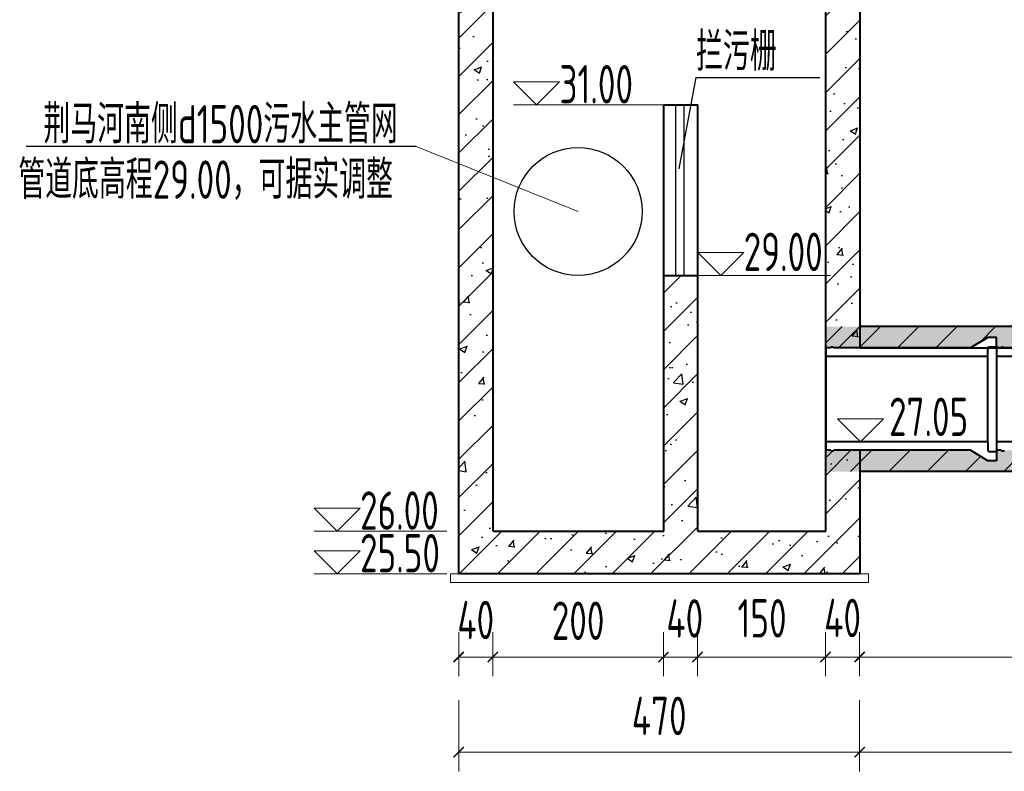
# Model space of a CAD drawing. Header units: millimetres. Extents: x 65530 to 130460, y -103607 to -18875.
# Tile 35 of 73: x 93862 to 95016, y -69607 to -68725. Entities that reach past the tile are written whole.
import ezdxf

# ---------------------------------------------------------------- set-up
doc = ezdxf.new("R2010")
doc.units = ezdxf.units.MM
doc.header["$LTSCALE"] = 0.5
for name, color, linetype, lineweight in [('填充', 4, 'Continuous', 25), ('标注线', 4, 'Continuous', 13), ('粗线', 1, 'Continuous', 40), ('细实线', 7, 'Continuous', 25), ('轮廓', 1, 'Continuous', 40)]:
    doc.layers.add(name, color=color, linetype=linetype, lineweight=lineweight)
doc.styles.add('HzTxt', font='tssdeng.shx', dxfattribs={"width": 0.7, "bigfont": 'hztxt.shx'})
doc.dimstyles.new('1bi150', dxfattribs={"dimtxt": 45, "dimasz": 22.5, "dimexe": 22.5, "dimexo": 22.5, "dimgap": 20, "dimtad": 1, "dimdec": 0, "dimtxsty": 'HzTxt', "dimblk": 'ARCHTICK', "dimcen": 2.5, "dimclrd": 256, "dimclre": 256, "dimclrt": 256, "dimadec": 0, "dimazin": 0, "dimtfac": 1, "dimtdec": 0, "dimtmove": 2, "dimatfit": 2, "dimfxl": 0, "dimlwd": -1, "dimlwe": -1, "dimarcsym": 0})
pattern_1 = [(45, (6892.19, -2019.82), (-22.45064, 22.45064), [])]

# ---------------------------------------------------------------- blocks, each defined once
blk = doc.blocks.new('_ArchTick')
at = {"color": 0, "linetype": 'ByBlock', "const_width": 0.15}
blk.add_lwpolyline([(-0.5, -0.5), (0.5, 0.5)], dxfattribs=at)
blk = doc.blocks.new('*D445')
at = {"layer": 'Defpoints', "color": 0}
for p in [(98166.7, -69495.1), (94846.4, -69540.5), (94846.4, -69584.2)]:
    blk.add_point(p, dxfattribs=at)
at = {"layer": '标注线', "color": 7}
for p, q in [((98166.7, -69517.6), (98166.7, -69606.7)), ((94846.4, -69563), (94846.4, -69606.7)), ((98166.7, -69584.2), (94846.4, -69584.2))]:
    blk.add_line(p, q, dxfattribs=at)
at = {"layer": '标注线', "color": 7, "xscale": 12, "yscale": 12, "zscale": 12, "rotation": 180}
blk.add_blockref('_ArchTick', (94846.4, -69584.2), dxfattribs=at)
at = {"layer": '标注线', "color": 7, "xscale": 12, "yscale": 12, "zscale": 12}
blk.add_blockref('_ArchTick', (98166.7, -69584.2), dxfattribs=at)
at = {"layer": '标注线', "color": 7, "insert": (96506.5, -69541.7), "char_height": 45, "attachment_point": 5, "style": 'HzTxt'}
blk.add_mtext('3320', dxfattribs=at)
blk = doc.blocks.new('*D446')
at = {"layer": 'Defpoints', "color": 0}
for p in [(94806.4, -69421), (94846.4, -69421), (94806.4, -69472.6)]:
    blk.add_point(p, dxfattribs=at)
at = {"layer": '标注线', "color": 7}
for p, q in [((94806.4, -69443.5), (94806.4, -69495.1)), ((94846.4, -69443.5), (94846.4, -69495.1)), ((94846.4, -69472.6), (94806.4, -69472.6))]:
    blk.add_line(p, q, dxfattribs=at)
at = {"layer": '标注线', "color": 7, "xscale": 12, "yscale": 12, "zscale": 12, "rotation": 180}
blk.add_blockref('_ArchTick', (94806.4, -69472.6), dxfattribs=at)
at = {"layer": '标注线', "color": 7, "xscale": 12, "yscale": 12, "zscale": 12}
blk.add_blockref('_ArchTick', (94846.4, -69472.6), dxfattribs=at)
at = {"layer": '标注线', "color": 7, "insert": (94826.4, -69426.8), "char_height": 45, "attachment_point": 5, "style": 'HzTxt'}
blk.add_mtext('40', dxfattribs=at)
blk = doc.blocks.new('*D447')
at = {"layer": 'Defpoints', "color": 0}
for p in [(94656.4, -69421), (94806.4, -69421), (94656.4, -69472.6)]:
    blk.add_point(p, dxfattribs=at)
at = {"layer": '标注线', "color": 7}
for p, q in [((94656.4, -69443.5), (94656.4, -69495.1)), ((94806.4, -69443.5), (94806.4, -69495.1)), ((94806.4, -69472.6), (94656.4, -69472.6))]:
    blk.add_line(p, q, dxfattribs=at)
at = {"layer": '标注线', "color": 7, "xscale": 12, "yscale": 12, "zscale": 12, "rotation": 180}
blk.add_blockref('_ArchTick', (94656.4, -69472.6), dxfattribs=at)
at = {"layer": '标注线', "color": 7, "xscale": 12, "yscale": 12, "zscale": 12}
blk.add_blockref('_ArchTick', (94806.4, -69472.6), dxfattribs=at)
at = {"layer": '标注线', "color": 7, "insert": (94732, -69427.2), "char_height": 45, "attachment_point": 5, "style": 'HzTxt'}
blk.add_mtext('150', dxfattribs=at)
blk = doc.blocks.new('*D448')
at = {"layer": 'Defpoints', "color": 0}
for p in [(94616.4, -69421), (94656.4, -69421), (94616.4, -69472.6)]:
    blk.add_point(p, dxfattribs=at)
at = {"layer": '标注线', "color": 7}
for p, q in [((94616.4, -69443.5), (94616.4, -69495.1)), ((94656.4, -69443.5), (94656.4, -69495.1)), ((94656.4, -69472.6), (94616.4, -69472.6))]:
    blk.add_line(p, q, dxfattribs=at)
at = {"layer": '标注线', "color": 7, "xscale": 12, "yscale": 12, "zscale": 12, "rotation": 180}
blk.add_blockref('_ArchTick', (94616.4, -69472.6), dxfattribs=at)
at = {"layer": '标注线', "color": 7, "xscale": 12, "yscale": 12, "zscale": 12}
blk.add_blockref('_ArchTick', (94656.4, -69472.6), dxfattribs=at)
at = {"layer": '标注线', "color": 7, "insert": (94641.4, -69427.4), "char_height": 45, "attachment_point": 5, "style": 'HzTxt'}
blk.add_mtext('40', dxfattribs=at)
blk = doc.blocks.new('*D449')
at = {"layer": 'Defpoints', "color": 0}
for p in [(94416.4, -69421), (94616.4, -69421), (94416.4, -69472.6)]:
    blk.add_point(p, dxfattribs=at)
at = {"layer": '标注线', "color": 7}
for p, q in [((94416.4, -69443.5), (94416.4, -69495.1)), ((94616.4, -69443.5), (94616.4, -69495.1)), ((94616.4, -69472.6), (94416.4, -69472.6))]:
    blk.add_line(p, q, dxfattribs=at)
at = {"layer": '标注线', "color": 7, "xscale": 12, "yscale": 12, "zscale": 12, "rotation": 180}
blk.add_blockref('_ArchTick', (94416.4, -69472.6), dxfattribs=at)
at = {"layer": '标注线', "color": 7, "xscale": 12, "yscale": 12, "zscale": 12}
blk.add_blockref('_ArchTick', (94616.4, -69472.6), dxfattribs=at)
at = {"layer": '标注线', "color": 7, "insert": (94516.4, -69430.1), "char_height": 45, "attachment_point": 5, "style": 'HzTxt'}
blk.add_mtext('200', dxfattribs=at)
blk = doc.blocks.new('*D450')
at = {"layer": 'Defpoints', "color": 0}
for p in [(94376.4, -69421), (94416.4, -69421), (94376.4, -69472.6)]:
    blk.add_point(p, dxfattribs=at)
at = {"layer": '标注线', "color": 7}
for p, q in [((94376.4, -69443.5), (94376.4, -69495.1)), ((94416.4, -69443.5), (94416.4, -69495.1)), ((94416.4, -69472.6), (94376.4, -69472.6))]:
    blk.add_line(p, q, dxfattribs=at)
at = {"layer": '标注线', "color": 7, "xscale": 12, "yscale": 12, "zscale": 12, "rotation": 180}
blk.add_blockref('_ArchTick', (94376.4, -69472.6), dxfattribs=at)
at = {"layer": '标注线', "color": 7, "xscale": 12, "yscale": 12, "zscale": 12}
blk.add_blockref('_ArchTick', (94416.4, -69472.6), dxfattribs=at)
at = {"layer": '标注线', "color": 7, "insert": (94396.4, -69429.2), "char_height": 45, "attachment_point": 5, "style": 'HzTxt'}
blk.add_mtext('40', dxfattribs=at)
blk = doc.blocks.new('*D451')
at = {"layer": 'Defpoints', "color": 0}
for p in [(94376.4, -69500.6), (94846.4, -69500.6), (94376.4, -69584.2)]:
    blk.add_point(p, dxfattribs=at)
at = {"layer": '标注线', "color": 7}
for p, q in [((94376.4, -69523.1), (94376.4, -69606.7)), ((94846.4, -69523.1), (94846.4, -69606.7)), ((94846.4, -69584.2), (94376.4, -69584.2))]:
    blk.add_line(p, q, dxfattribs=at)
at = {"layer": '标注线', "color": 7, "xscale": 12, "yscale": 12, "zscale": 12, "rotation": 180}
blk.add_blockref('_ArchTick', (94376.4, -69584.2), dxfattribs=at)
at = {"layer": '标注线', "color": 7, "xscale": 12, "yscale": 12, "zscale": 12}
blk.add_blockref('_ArchTick', (94846.4, -69584.2), dxfattribs=at)
at = {"layer": '标注线', "color": 7, "insert": (94611.4, -69541.7), "char_height": 45, "attachment_point": 5, "style": 'HzTxt'}
blk.add_mtext('470', dxfattribs=at)
blk = doc.blocks.new('*D452')
at = {"layer": 'Defpoints', "color": 0}
for p in [(98166.7, -69383.5), (94846.4, -69428.9), (94846.4, -69472.6)]:
    blk.add_point(p, dxfattribs=at)
at = {"layer": '标注线', "color": 7}
for p, q in [((98166.7, -69406), (98166.7, -69495.1)), ((94846.4, -69451.4), (94846.4, -69495.1)), ((98166.7, -69472.6), (94846.4, -69472.6))]:
    blk.add_line(p, q, dxfattribs=at)
at = {"layer": '标注线', "color": 7, "xscale": 12, "yscale": 12, "zscale": 12, "rotation": 180}
blk.add_blockref('_ArchTick', (94846.4, -69472.6), dxfattribs=at)
at = {"layer": '标注线', "color": 7, "xscale": 12, "yscale": 12, "zscale": 12}
blk.add_blockref('_ArchTick', (98166.7, -69472.6), dxfattribs=at)
at = {"layer": '标注线', "color": 7, "insert": (96506.5, -69430.1), "char_height": 45, "attachment_point": 5, "style": 'HzTxt'}
blk.add_mtext('3320', dxfattribs=at)

msp = doc.modelspace()

# ---------------------------------------------------------------- hatches: boundary and pattern name
at = {"layer": '填充'}
h = msp.add_hatch(dxfattribs=at)
h.set_pattern_fill('ANSI31', scale=10, style=0)
h.set_pattern_definition([(45, (7092.19, -2019.82), (-22.45064, 22.45064), [])])
h.paths.add_polyline_path([(94846.71, -69375.15), (94846.71, -69230.15), (94815.95, -69230.15), (94813.95, -69231.95), (94811.95, -69230.15), (94806.71, -69230.15), (94806.71, -69325.15), (94656.71, -69325.15), (94656.71, -69025.15), (94616.71, -69025.15), (94616.71, -69325.15), (94416.7, -69325.15), (94416.7, -68910.08), (94376.7, -68893.99), (94376.7, -69375.15)])
h.paths.add_polyline_path([(94846.71, -68459.16), (94806.71, -68459.16), (94806.71, -69110.15), (94811.95, -69110.15), (94813.95, -69108.35), (94815.95, -69110.15), (94846.71, -69110.15)])
h.paths.add_polyline_path([(94416.7, -68459.16), (94376.7, -68459.16), (94376.7, -68893.99), (94416.7, -68910.08)])
h.paths.add_polyline_path([(94701.35, -69029.05), (94821.29, -69029.05), (94821.29, -68974.53), (94701.35, -68974.53)], flags=25)
h = msp.add_hatch(dxfattribs=at)
h.set_pattern_fill('ANSI31', scale=10, style=0)
h.set_pattern_definition(pattern_1)
h.paths.add_polyline_path([(98206.71, -69097.85), (98206.71, -69085.15), (96325.96, -69085.15), (96325.96, -69110.15), (96376.36, -69110.15), (96396.45, -69097.85), (96406.95, -69097.85), (96406.95, -69110.15), (96411.95, -69110.15), (96412.95, -69109.25), (96414.95, -69109.25), (96415.95, -69110.15), (96576.36, -69110.15), (96596.45, -69097.85), (96606.95, -69097.85), (96606.95, -69110.15), (96611.95, -69110.15), (96612.95, -69109.25), (96614.95, -69109.25), (96615.95, -69110.15), (96776.36, -69110.15), (96796.45, -69097.85), (96806.95, -69097.85), (96806.95, -69110.15), (96811.95, -69110.15), (96812.95, -69109.25), (96814.95, -69109.25), (96815.95, -69110.15), (96976.36, -69110.15), (96996.45, -69097.85), (97006.95, -69097.85), (97006.95, -69110.15), (97011.95, -69110.15), (97012.95, -69109.25), (97014.95, -69109.25), (97015.95, -69110.15), (97176.36, -69110.15), (97196.45, -69097.85), (97206.95, -69097.85), (97206.95, -69110.15), (97211.95, -69110.15), (97212.95, -69109.25), (97214.95, -69109.25), (97215.95, -69110.15), (97376.36, -69110.15), (97396.45, -69097.85), (97406.95, -69097.85), (97406.95, -69110.15), (97411.95, -69110.15), (97412.95, -69109.25), (97414.95, -69109.25), (97415.95, -69110.15), (97576.36, -69110.15), (97596.45, -69097.85), (97606.95, -69097.85), (97606.95, -69110.15), (97611.95, -69110.15), (97612.95, -69109.25), (97614.95, -69109.25), (97615.95, -69110.15), (97776.36, -69110.15), (97796.45, -69097.85), (97806.95, -69097.85), (97806.95, -69110.15), (97811.95, -69110.15), (97812.95, -69109.25), (97814.95, -69109.25), (97815.95, -69110.15), (97976.36, -69110.15), (97996.45, -69097.85), (98006.95, -69097.85), (98006.95, -69110.15), (98011.95, -69110.15), (98012.95, -69109.25), (98014.95, -69109.25), (98015.95, -69110.15), (98176.36, -69110.15), (98196.45, -69097.85)])
h.paths.add_polyline_path([(94806.71, -69085.15), (94806.71, -69097.85), (94806.95, -69097.85), (94806.95, -69110.15), (94811.95, -69110.15), (94812.95, -69109.25), (94814.95, -69109.25), (94815.95, -69110.15), (94976.36, -69110.15), (94996.45, -69097.85), (95006.95, -69097.85), (95006.95, -69110.15), (95011.95, -69110.15), (95012.95, -69109.25), (95014.95, -69109.25), (95015.95, -69110.15), (95176.36, -69110.15), (95196.45, -69097.85), (95206.95, -69097.85), (95206.95, -69110.15), (95211.95, -69110.15), (95212.95, -69109.25), (95214.95, -69109.25), (95215.95, -69110.15), (95376.36, -69110.15), (95396.45, -69097.85), (95406.95, -69097.85), (95406.95, -69110.15), (95411.95, -69110.15), (95412.95, -69109.25), (95414.95, -69109.25), (95415.95, -69110.15), (95576.36, -69110.15), (95596.45, -69097.85), (95606.95, -69097.85), (95606.95, -69110.15), (95611.95, -69110.15), (95612.95, -69109.25), (95614.95, -69109.25), (95615.95, -69110.15), (95776.36, -69110.15), (95796.45, -69097.85), (95806.95, -69097.85), (95806.95, -69110.15), (95811.95, -69110.15), (95812.95, -69109.25), (95814.95, -69109.25), (95815.95, -69110.15), (95976.36, -69110.15), (95996.45, -69097.85), (96006.95, -69097.85), (96006.95, -69110.15), (96011.95, -69110.15), (96012.95, -69109.25), (96014.95, -69109.25), (96015.95, -69110.15), (96176.36, -69110.15), (96196.45, -69097.85), (96206.95, -69097.85), (96206.95, -69110.15), (96211.95, -69110.15), (96212.95, -69109.25), (96214.95, -69109.25), (96215.95, -69110.15), (96325.96, -69110.15), (96325.96, -69085.15)])
h = msp.add_hatch(dxfattribs=at)
h.set_pattern_fill('ANSI31', scale=10, style=0)
h.set_pattern_definition(pattern_1)
h.paths.add_polyline_path([(94806.71, -69242.45), (94806.71, -69255.15), (98206.71, -69255.15), (98206.71, -69242.45), (98196.45, -69242.45), (98176.36, -69230.15), (98015.95, -69230.15), (98013.95, -69231.95), (98011.95, -69230.15), (98006.95, -69230.15), (98006.95, -69242.45), (97996.45, -69242.45), (97976.36, -69230.15), (97815.95, -69230.15), (97813.95, -69231.95), (97811.95, -69230.15), (97806.95, -69230.15), (97806.95, -69242.45), (97796.45, -69242.45), (97776.36, -69230.15), (97615.95, -69230.15), (97613.95, -69231.95), (97611.95, -69230.15), (97606.95, -69230.15), (97606.95, -69242.45), (97596.45, -69242.45), (97576.36, -69230.15), (97415.95, -69230.15), (97413.95, -69231.95), (97411.95, -69230.15), (97406.95, -69230.15), (97406.95, -69242.45), (97396.45, -69242.45), (97376.36, -69230.15), (97215.95, -69230.15), (97213.95, -69231.95), (97211.95, -69230.15), (97206.95, -69230.15), (97206.95, -69242.45), (97196.45, -69242.45), (97176.36, -69230.15), (97015.95, -69230.15), (97013.95, -69231.95), (97011.95, -69230.15), (97006.95, -69230.15), (97006.95, -69242.45), (96996.45, -69242.45), (96976.36, -69230.15), (96815.95, -69230.15), (96813.95, -69231.95), (96811.95, -69230.15), (96806.95, -69230.15), (96806.95, -69242.45), (96796.45, -69242.45), (96776.36, -69230.15), (96615.95, -69230.15), (96613.95, -69231.95), (96611.95, -69230.15), (96606.95, -69230.15), (96606.95, -69242.45), (96596.45, -69242.45), (96576.36, -69230.15), (96415.95, -69230.15), (96413.95, -69231.95), (96411.95, -69230.15), (96406.95, -69230.15), (96406.95, -69242.45), (96396.45, -69242.45), (96376.36, -69230.15), (96215.95, -69230.15), (96213.95, -69231.95), (96211.95, -69230.15), (96206.95, -69230.15), (96206.95, -69242.45), (96196.45, -69242.45), (96176.36, -69230.15), (96015.95, -69230.15), (96013.95, -69231.95), (96011.95, -69230.15), (96006.95, -69230.15), (96006.95, -69242.45), (95996.45, -69242.45), (95976.36, -69230.15), (95815.95, -69230.15), (95813.95, -69231.95), (95811.95, -69230.15), (95806.95, -69230.15), (95806.95, -69242.45), (95796.45, -69242.45), (95776.36, -69230.15), (95615.95, -69230.15), (95613.95, -69231.95), (95611.95, -69230.15), (95606.95, -69230.15), (95606.95, -69242.45), (95596.45, -69242.45), (95576.36, -69230.15), (95415.95, -69230.15), (95413.95, -69231.95), (95411.95, -69230.15), (95406.95, -69230.15), (95406.95, -69242.45), (95396.45, -69242.45), (95376.36, -69230.15), (95215.95, -69230.15), (95213.95, -69231.95), (95211.95, -69230.15), (95206.95, -69230.15), (95206.95, -69242.45), (95196.45, -69242.45), (95176.36, -69230.15), (95015.95, -69230.15), (95013.95, -69231.95), (95011.95, -69230.15), (95006.95, -69230.15), (95006.95, -69242.45), (94996.45, -69242.45), (94976.36, -69230.15), (94815.95, -69230.15), (94813.95, -69231.95), (94811.95, -69230.15), (94806.95, -69230.15), (94806.95, -69242.45)])
at = {"layer": '细实线'}
h = msp.add_hatch(dxfattribs=at)
h.set_pattern_fill('AR-CONC', scale=0.5, style=0)
h.set_pattern_definition([(50, (7092.19, -2019.82), (91.092334, -7.969543), [9.525, -104.775]), (355, (7092.19, -2019.82), (-17.62141, 95.52832), [7.62, -83.82]), (100.451, (7099.78, -2020.48), (73.47125, 87.558344), [8.095, -89.045]), (46.1842, (7092.19, -1994.42), (135.53952, -21.02116), [14.2875, -157.1625]), (96.6356, (7103.49, -1996.17), (118.70212, 123.71278), [12.1425, -133.5675]), (351.184, (7092.19, -1994.42), (118.7023, 123.71256), [11.43, -125.73]), (21, (7104.89, -2000.77), (75.80744, -51.13276), [9.525, -104.775]), (326, (7104.89, -2000.77), (30.901014, 92.09398), [7.62, -83.82]), (71.4514, (7111.21, -2005.03), (106.708245, 40.96143), [8.095, -89.045]), (37.5, (7092.19, -2019.82), (1.544302, 42.277519), [0, -82.804, 0, -85.09, 0, -84.1375]), (7.5, (7092.19, -2019.82), (33.409831, 50.090287), [0, -48.514, 0, -80.899, 0, -32.0675]), (327.5, (7063.87, -2019.82), (67.795298, -2.864372), [0, -31.75, 0, -99.06, 0, -131.445]), (317.5, (7051.17, -2019.82), (74.06459, 12.713246), [0, -41.275, 0, -65.786, 0, -93.345])])
h.paths.add_polyline_path([(94806.71, -69110.15), (94811.95, -69110.15), (94813.95, -69108.35), (94815.95, -69110.15), (94846.71, -69110.15), (94846.71, -68459.16), (94806.71, -68459.16)])
h.paths.add_polyline_path([(94376.7, -69375.15), (94846.71, -69375.15), (94846.71, -69230.15), (94815.95, -69230.15), (94813.95, -69231.95), (94811.95, -69230.15), (94806.71, -69230.15), (94806.71, -69325.15), (94656.71, -69325.15), (94656.71, -69025.15), (94616.71, -69025.15), (94616.71, -69325.15), (94416.7, -69325.15), (94416.7, -68910.08), (94376.7, -68893.99)])
h.paths.add_polyline_path([(94376.7, -68893.99), (94416.7, -68910.08), (94416.7, -68459.16), (94376.7, -68459.16)])
h.paths.add_polyline_path([(94701.35, -69029.05), (94821.29, -69029.05), (94821.29, -68974.53), (94701.35, -68974.53)], flags=25)
h = msp.add_hatch(dxfattribs=at)
h.set_pattern_fill('AR-CONC', scale=0.5, style=0)
h.set_pattern_definition([(50, (6892.19, -2019.82), (91.092334, -7.969543), [9.525, -104.775]), (355, (6892.19, -2019.82), (-17.62141, 95.52832), [7.62, -83.82]), (100.451, (6899.78, -2020.48), (73.47125, 87.558344), [8.095, -89.045]), (46.1842, (6892.19, -1994.42), (135.53952, -21.02116), [14.2875, -157.1625]), (96.6356, (6903.49, -1996.17), (118.70212, 123.71278), [12.1425, -133.5675]), (351.184, (6892.19, -1994.42), (118.7023, 123.71256), [11.43, -125.73]), (21, (6904.89, -2000.77), (75.80744, -51.13276), [9.525, -104.775]), (326, (6904.89, -2000.77), (30.901014, 92.09398), [7.62, -83.82]), (71.4514, (6911.21, -2005.03), (106.708245, 40.96143), [8.095, -89.045]), (37.5, (6892.19, -2019.82), (1.544302, 42.277519), [0, -82.804, 0, -85.09, 0, -84.1375]), (7.5, (6892.19, -2019.82), (33.409831, 50.090287), [0, -48.514, 0, -80.899, 0, -32.0675]), (327.5, (6863.87, -2019.82), (67.795298, -2.864372), [0, -31.75, 0, -99.06, 0, -131.445]), (317.5, (6851.17, -2019.82), (74.06459, 12.713246), [0, -41.275, 0, -65.786, 0, -93.345])])
h.paths.add_polyline_path([(98206.71, -69097.85), (98206.71, -69085.15), (96325.96, -69085.15), (96325.96, -69110.15), (96376.36, -69110.15), (96396.45, -69097.85), (96406.95, -69097.85), (96406.95, -69110.15), (96411.95, -69110.15), (96413.95, -69108.35), (96415.95, -69110.15), (96576.36, -69110.15), (96596.45, -69097.85), (96606.95, -69097.85), (96606.95, -69110.15), (96611.95, -69110.15), (96613.95, -69108.35), (96615.95, -69110.15), (96776.36, -69110.15), (96796.45, -69097.85), (96806.95, -69097.85), (96806.95, -69110.15), (96811.95, -69110.15), (96813.95, -69108.35), (96815.95, -69110.15), (96976.36, -69110.15), (96996.45, -69097.85), (97006.95, -69097.85), (97006.95, -69110.15), (97011.95, -69110.15), (97013.95, -69108.35), (97015.95, -69110.15), (97176.36, -69110.15), (97196.45, -69097.85), (97206.95, -69097.85), (97206.95, -69110.15), (97211.95, -69110.15), (97213.95, -69108.35), (97215.95, -69110.15), (97376.36, -69110.15), (97396.45, -69097.85), (97406.95, -69097.85), (97406.95, -69110.15), (97411.95, -69110.15), (97413.95, -69108.35), (97415.95, -69110.15), (97576.36, -69110.15), (97596.45, -69097.85), (97606.95, -69097.85), (97606.95, -69110.15), (97611.95, -69110.15), (97613.95, -69108.35), (97615.95, -69110.15), (97776.36, -69110.15), (97796.45, -69097.85), (97806.95, -69097.85), (97806.95, -69110.15), (97811.95, -69110.15), (97813.95, -69108.35), (97815.95, -69110.15), (97976.36, -69110.15), (97996.45, -69097.85), (98006.95, -69097.85), (98006.95, -69110.15), (98011.95, -69110.15), (98013.95, -69108.35), (98015.95, -69110.15), (98176.36, -69110.15), (98196.45, -69097.85)])
h.paths.add_polyline_path([(94806.71, -69085.15), (94806.71, -69097.85), (94806.95, -69097.85), (94806.95, -69110.15), (94811.95, -69110.15), (94813.95, -69108.35), (94815.95, -69110.15), (94976.36, -69110.15), (94996.45, -69097.85), (95006.95, -69097.85), (95006.95, -69110.15), (95011.95, -69110.15), (95013.95, -69108.35), (95015.95, -69110.15), (95176.36, -69110.15), (95196.45, -69097.85), (95206.95, -69097.85), (95206.95, -69110.15), (95211.95, -69110.15), (95213.95, -69108.35), (95215.95, -69110.15), (95376.36, -69110.15), (95396.45, -69097.85), (95406.95, -69097.85), (95406.95, -69110.15), (95411.95, -69110.15), (95413.95, -69108.35), (95415.95, -69110.15), (95576.36, -69110.15), (95596.45, -69097.85), (95606.95, -69097.85), (95606.95, -69110.15), (95611.95, -69110.15), (95613.95, -69108.35), (95615.95, -69110.15), (95776.36, -69110.15), (95796.45, -69097.85), (95806.95, -69097.85), (95806.95, -69110.15), (95811.95, -69110.15), (95813.95, -69108.35), (95815.95, -69110.15), (95976.36, -69110.15), (95996.45, -69097.85), (96006.95, -69097.85), (96006.95, -69110.15), (96011.95, -69110.15), (96013.95, -69108.35), (96015.95, -69110.15), (96176.36, -69110.15), (96196.45, -69097.85), (96206.95, -69097.85), (96206.95, -69110.15), (96211.95, -69110.15), (96213.95, -69108.35), (96215.95, -69110.15), (96325.96, -69110.15), (96325.96, -69085.15)])
h.paths.add_polyline_path([(94806.71, -69242.45), (94806.71, -69255.15), (98206.71, -69255.15), (98206.71, -69242.45), (98196.45, -69242.45), (98176.36, -69230.15), (98015.95, -69230.15), (98013.95, -69231.95), (98011.95, -69230.15), (98006.95, -69230.15), (98006.95, -69242.45), (97996.45, -69242.45), (97976.36, -69230.15), (97815.95, -69230.15), (97813.95, -69231.95), (97811.95, -69230.15), (97806.95, -69230.15), (97806.95, -69242.45), (97796.45, -69242.45), (97776.36, -69230.15), (97615.95, -69230.15), (97613.95, -69231.95), (97611.95, -69230.15), (97606.95, -69230.15), (97606.95, -69242.45), (97596.45, -69242.45), (97576.36, -69230.15), (97415.95, -69230.15), (97413.95, -69231.95), (97411.95, -69230.15), (97406.95, -69230.15), (97406.95, -69242.45), (97396.45, -69242.45), (97376.36, -69230.15), (97215.95, -69230.15), (97213.95, -69231.95), (97211.95, -69230.15), (97206.95, -69230.15), (97206.95, -69242.45), (97196.45, -69242.45), (97176.36, -69230.15), (97015.95, -69230.15), (97013.95, -69231.95), (97011.95, -69230.15), (97006.95, -69230.15), (97006.95, -69242.45), (96996.45, -69242.45), (96976.36, -69230.15), (96815.95, -69230.15), (96813.95, -69231.95), (96811.95, -69230.15), (96806.95, -69230.15), (96806.95, -69242.45), (96796.45, -69242.45), (96776.36, -69230.15), (96615.95, -69230.15), (96613.95, -69231.95), (96611.95, -69230.15), (96606.95, -69230.15), (96606.95, -69242.45), (96596.45, -69242.45), (96576.36, -69230.15), (96415.95, -69230.15), (96413.95, -69231.95), (96411.95, -69230.15), (96406.95, -69230.15), (96406.95, -69242.45), (96396.45, -69242.45), (96376.36, -69230.15), (96215.95, -69230.15), (96213.95, -69231.95), (96211.95, -69230.15), (96206.95, -69230.15), (96206.95, -69242.45), (96196.45, -69242.45), (96176.36, -69230.15), (96015.95, -69230.15), (96013.95, -69231.95), (96011.95, -69230.15), (96006.95, -69230.15), (96006.95, -69242.45), (95996.45, -69242.45), (95976.36, -69230.15), (95815.95, -69230.15), (95813.95, -69231.95), (95811.95, -69230.15), (95806.95, -69230.15), (95806.95, -69242.45), (95796.45, -69242.45), (95776.36, -69230.15), (95615.95, -69230.15), (95613.95, -69231.95), (95611.95, -69230.15), (95606.95, -69230.15), (95606.95, -69242.45), (95596.45, -69242.45), (95576.36, -69230.15), (95415.95, -69230.15), (95413.95, -69231.95), (95411.95, -69230.15), (95406.95, -69230.15), (95406.95, -69242.45), (95396.45, -69242.45), (95376.36, -69230.15), (95215.95, -69230.15), (95213.95, -69231.95), (95211.95, -69230.15), (95206.95, -69230.15), (95206.95, -69242.45), (95196.45, -69242.45), (95176.36, -69230.15), (95015.95, -69230.15), (95013.95, -69231.95), (95011.95, -69230.15), (95006.95, -69230.15), (95006.95, -69242.45), (94996.45, -69242.45), (94976.36, -69230.15), (94815.95, -69230.15), (94813.95, -69231.95), (94811.95, -69230.15), (94806.95, -69230.15), (94806.95, -69242.45)])

# ---------------------------------------------------------------- linework, layer by layer
at = {"color": 7}
for p, q in [((94654.28, -68793.08), (94634.45, -68899.89)), ((94630.44, -68825.15), (94630.44, -69025.15)), ((94640.44, -68825.15), (94640.44, -69025.15))]:
    msp.add_line(p, q, dxfattribs=at)
at = {"layer": '标注线', "color": 7}
for p, q in [((94616.71, -68825.15), (94440.84, -68825.15)), ((94326.61, -68873.85), (94516.37, -68950.15)), ((94812.22, -69025.15), (94656.71, -69025.15)), ((94362.55, -69325.15), (94207.04, -69325.15)), ((94362.55, -69375.15), (94207.04, -69375.15)), ((94376.7, -69375.15), (94366.7, -69375.15)), ((94366.71, -69385.15), (94366.71, -69375.15)), ((94856.71, -69375.15), (94846.71, -69375.15)), ((94856.71, -69385.15), (94856.71, -69375.15)), ((94856.71, -69385.15), (94366.71, -69385.15))]:
    msp.add_line(p, q, dxfattribs=at)
for points in [[(94467.77, -68825.15), (94494.71, -68798.22), (94440.84, -68798.22)], [(94683.64, -69025.15), (94710.57, -68998.22), (94656.71, -68998.22)], [(94847.29, -69220.15), (94874.23, -69193.22), (94820.36, -69193.22)], [(94233.98, -69325.15), (94260.91, -69298.22), (94207.04, -69298.22)], [(94233.98, -69375.15), (94260.91, -69348.22), (94207.04, -69348.22)]]:
    msp.add_lwpolyline(points, close=True, dxfattribs=at)
at = {"layer": '粗线', "color": 7}
for p, q in [((94376.7, -69375.15), (94376.7, -68459.16)), ((94416.7, -69325.15), (94416.7, -68459.16)), ((94806.71, -69325.15), (94806.71, -68459.16)), ((94846.71, -68459.16), (94846.71, -69110.15)), ((94616.71, -69325.15), (94616.71, -68825.15)), ((94616.71, -68825.15), (94656.71, -68825.15)), ((94656.71, -69325.15), (94656.71, -68825.15)), ((94616.71, -69025.15), (94656.71, -69025.15)), ((94846.71, -69230.15), (94846.71, -69375.15)), ((94416.7, -69325.15), (94616.71, -69325.15)), ((94656.71, -69325.15), (94806.71, -69325.15)), ((94846.71, -69375.15), (94376.7, -69375.15))]:
    msp.add_line(p, q, dxfattribs=at)
at = {"layer": '细实线', "color": 7}
for p, q in [((94654.28, -68793.08), (94799.91, -68793.08)), ((94326.61, -68873.85), (93869.65, -68873.85))]:
    msp.add_line(p, q, dxfattribs=at)
msp.add_circle((94516.37, -68950.15), 75, dxfattribs=at)
at = {"layer": '轮廓', "color": 7}
for p, q in [((98166.9, -69085.15), (94846.55, -69085.15)), ((94996.45, -69097.85), (94976.36, -69110.15)), ((95006.95, -69097.85), (94996.45, -69097.85)), ((95006.95, -69107.85), (95006.95, -69097.85)), ((94806.95, -69110.15), (94806.95, -69230.15)), ((94811.95, -69110.15), (94806.95, -69110.15)), ((94812.95, -69109.25), (94811.95, -69110.15)), ((94814.95, -69109.25), (94812.95, -69109.25)), ((94814.95, -69109.25), (94815.95, -69110.15)), ((94976.36, -69110.15), (94815.95, -69110.15)), ((94846.74, -69110.15), (98167.11, -69110.15)), ((94996.45, -69110.45), (94997.45, -69108.85)), ((94996.45, -69220.15), (94996.45, -69110.45)), ((94997.45, -69108.85), (95005.45, -69108.85)), ((95005.45, -69108.85), (95006.95, -69107.85)), ((95006.95, -69107.85), (95006.95, -69232.45)), ((95006.95, -69110.15), (95006.95, -69230.15)), ((95011.95, -69110.15), (95006.95, -69110.15)), ((95012.95, -69109.25), (95011.95, -69110.15)), ((95014.95, -69109.25), (95012.95, -69109.25)), ((95014.95, -69109.25), (95015.95, -69110.15)), ((95176.36, -69110.15), (95015.95, -69110.15)), ((94996.45, -69120.15), (94806.95, -69120.15)), ((95196.45, -69120.15), (95006.95, -69120.15)), ((94996.45, -69220.15), (94806.95, -69220.15)), ((94996.45, -69220.15), (94996.45, -69229.85)), ((95196.45, -69220.15), (95006.95, -69220.15)), ((94811.95, -69230.15), (94806.95, -69230.15)), ((94812.95, -69231.05), (94811.95, -69230.15)), ((94814.95, -69231.05), (94812.95, -69231.05)), ((94814.95, -69231.05), (94815.95, -69230.15)), ((94976.36, -69230.15), (94815.95, -69230.15)), ((94996.45, -69242.45), (94976.36, -69230.15)), ((94996.45, -69229.85), (94997.45, -69231.45)), ((94997.45, -69231.45), (95005.45, -69231.45)), ((95005.45, -69231.45), (95006.95, -69232.45)), ((95011.95, -69230.15), (95006.95, -69230.15)), ((95006.95, -69232.45), (95006.95, -69242.45)), ((95012.95, -69231.05), (95011.95, -69230.15)), ((95014.95, -69231.05), (95012.95, -69231.05)), ((95014.95, -69231.05), (95015.95, -69230.15)), ((95006.95, -69242.45), (94996.45, -69242.45)), ((98166.95, -69255.15), (94846.71, -69255.15))]:
    msp.add_line(p, q, dxfattribs=at)

# ---------------------------------------------------------------- texts
at = {"layer": '标注线', "color": 7, "style": 'HzTxt', "width": 0.7}
for s, p in [('拦污栅', (94654.68, -68784.94)), ('31.00', (94494.57, -68823.36)), ('荆马河南侧d1500污水主管网', (93889.75, -68870.17)), ('管道底高程29.00，可据实调整', (93860.24, -68935.21)), ('29.00', (94710.44, -69019.96)), ('27.05', (94880.82, -69213.42)), ('26.00', (94260.78, -69323.36)), ('25.50', (94260.78, -69373.36))]:
    msp.add_text(s, height=45, dxfattribs=at).set_placement(p)

# ---------------------------------------------------------------- dimensions: what is measured, and where the dimension line sits
at = {"layer": '标注线', "color": 7}
for base, p1, p2, picture, middle in [((94846.37, -69472.59), (98166.71, -69383.51), (94846.37, -69428.9), '*D452', (96506.54, -69430.09)), ((94846.37, -69584.17), (98166.71, -69495.09), (94846.37, -69540.48), '*D445', (96506.54, -69541.67))]:
    dim = msp.add_linear_dim(base=base, p1=p1, p2=p2, dimstyle='1bi150', override={"dimasz": 12, "dimclrd": 7, "dimclre": 7, "dimclrt": 7}, dxfattribs=at)
    dim.commit()
    dim.dimension.update_dxf_attribs({"geometry": picture, "text_midpoint": middle})
for base, p1, p2, picture, middle in [((94376.37, -69472.59), (94416.37, -69421.03), (94376.37, -69421.03), '*D450', (94396.37, -69429.19)), ((94616.37, -69472.59), (94656.37, -69421.03), (94616.37, -69421.03), '*D448', (94641.37, -69427.37)), ((94656.37, -69472.59), (94806.37, -69421.03), (94656.37, -69421.03), '*D447', (94732, -69427.24)), ((94806.37, -69472.59), (94846.37, -69421.03), (94806.37, -69421.03), '*D446', (94826.37, -69426.78))]:
    dim = msp.add_linear_dim(base=base, p1=p1, p2=p2, angle=180, dimstyle='1bi150', override={"dimasz": 12, "dimclrd": 7, "dimclre": 7, "dimclrt": 7}, dxfattribs=at)
    dim.commit()
    dim.dimension.update_dxf_attribs({"geometry": picture, "text_midpoint": middle, "dimtype": 160})
for base, p1, p2, picture, middle in [((94416.37, -69472.59), (94616.37, -69421.03), (94416.37, -69421.03), '*D449', (94516.37, -69430.09)), ((94376.37, -69584.17), (94846.37, -69500.61), (94376.37, -69500.61), '*D451', (94611.37, -69541.67))]:
    dim = msp.add_linear_dim(base=base, p1=p1, p2=p2, angle=180, dimstyle='1bi150', override={"dimasz": 12, "dimclrd": 7, "dimclre": 7, "dimclrt": 7}, dxfattribs=at)
    dim.commit()
    dim.dimension.update_dxf_attribs({"geometry": picture, "text_midpoint": middle})

doc.saveas('drawing.dxf')
